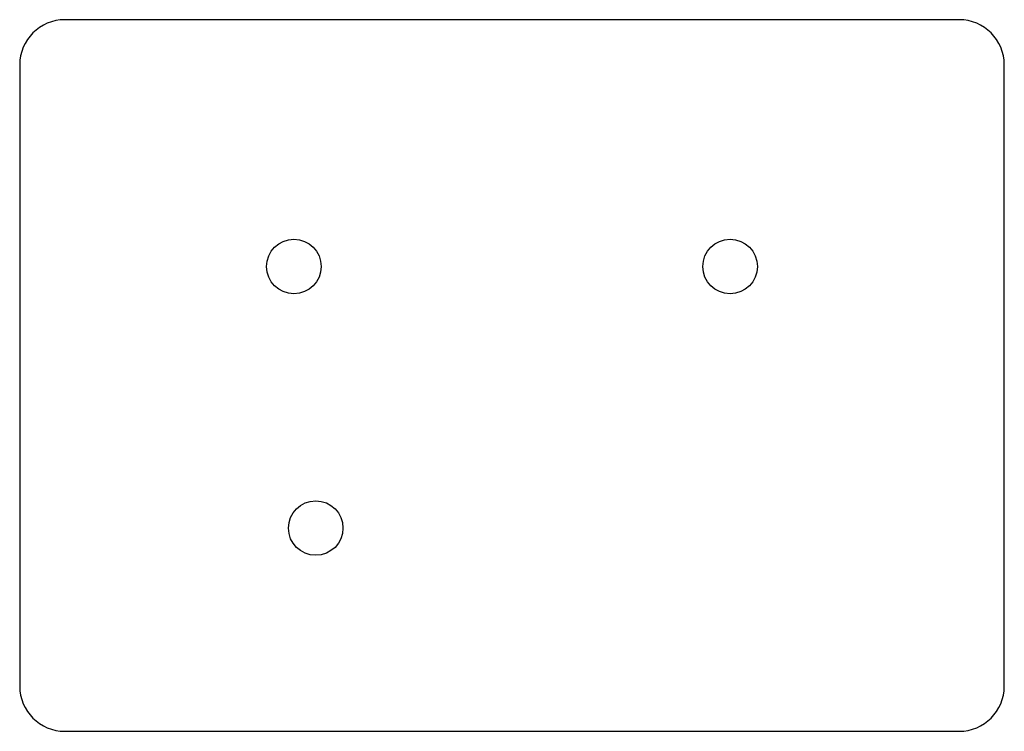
# Model space of a CAD drawing. Header units: millimetres. Extents: x -45.1 to 45.1, y -32.6 to 32.6.
import ezdxf

# ---------------------------------------------------------------- set-up
doc = ezdxf.new("R2010")
doc.units = ezdxf.units.MM

msp = doc.modelspace()

# ---------------------------------------------------------------- linework, layer by layer
at = {"layer": 'HOLES'}
for centre in [(-20, 10), (20, 10)]:
    msp.add_circle(centre, 2.5, dxfattribs=at)
at = {"layer": 'OUTLINE'}
for p, q in [((41, 32.65), (-41, 32.65)), ((-45.15, 28.5), (-45.15, -28.5)), ((45.15, -28.5), (45.15, 28.5)), ((-41, -32.65), (41, -32.65))]:
    msp.add_line(p, q, dxfattribs=at)
for centre, start, end in [((-41, 28.5), 90, 180), ((41, 28.5), 0, 90), ((-41, -28.5), 180, 270), ((41, -28.5), 270, 360)]:
    msp.add_arc(centre, 4.15, start, end, dxfattribs=at)
at = {"layer": 'TAP_DRILL'}
msp.add_circle((-18, -14), 2.5, dxfattribs=at)

doc.saveas('drawing.dxf')
